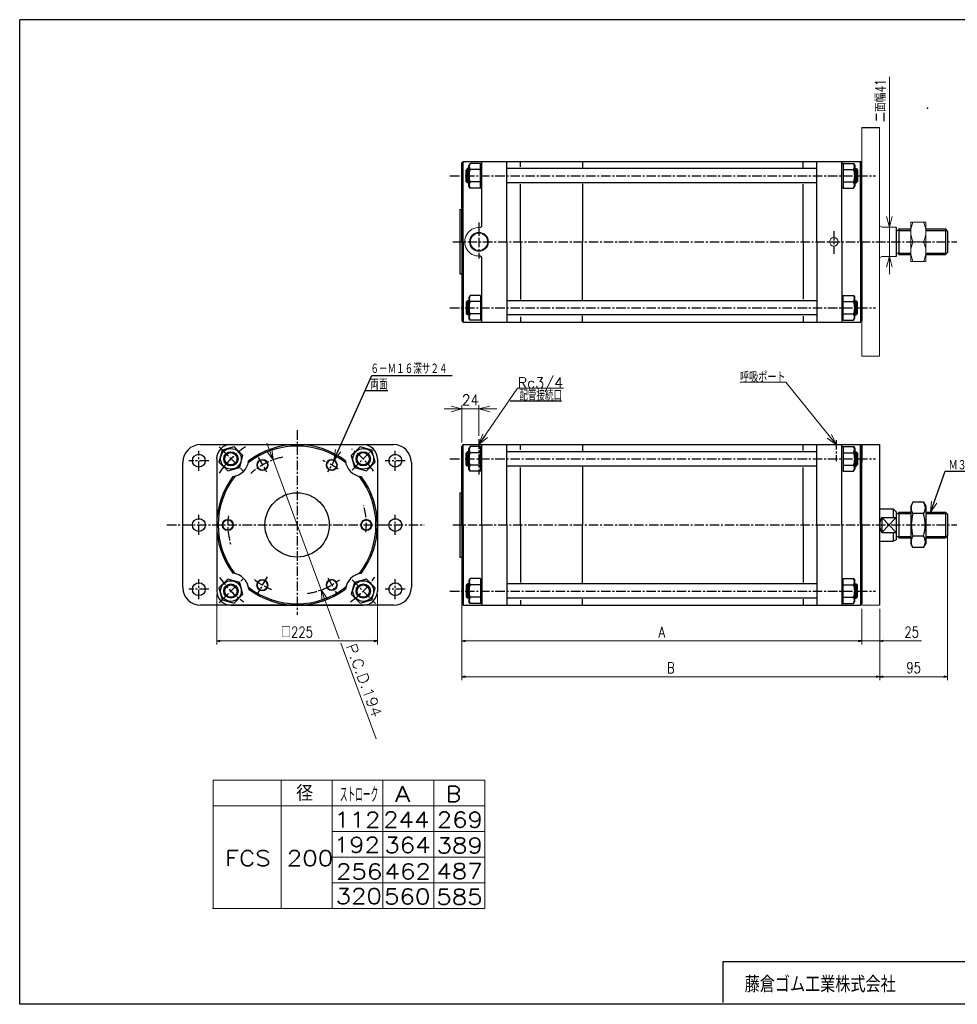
# Model space of a CAD drawing. Header units: millimetres. Extents: x -985 to 985, y -705 to 705.
# Tile 1 of 2: x -985 to 328, y -674 to 705. Entities that reach past the tile are written whole.
import ezdxf
from ezdxf.enums import TextEntityAlignment as Align

# ---------------------------------------------------------------- set-up
doc = ezdxf.new("R2010")
doc.units = ezdxf.units.MM
doc.header["$LTSCALE"] = 0.416667
doc.header["$PDSIZE"] = 1
doc.linetypes.add('CENTER', pattern=[50.8, 31.75, -6.35, 6.35, -6.35])
doc.layers.add('Layer0016', color=7, linetype='Continuous')
doc.layers.add('ZUWAKU', color=7, linetype='Continuous')
doc.styles.add('dcStyle0', font='txt.shx', dxfattribs={"width": 0.8, "bigfont": 'bigfont'})
doc.dimstyles.new('DaDimRotatedStyle', dxfattribs={"dimtxt": 15, "dimasz": 5.000003, "dimexe": 5, "dimexo": 1.666667, "dimgap": 5, "dimtad": 3, "dimdsep": 46, "dimtxsty": 'dcStyle0', "dimblk1": 'OPEN30', "dimblk2": 'OPEN30', "dimsah": 1, "dimcen": 0.09, "dimclrd": 4, "dimclre": 4, "dimclrt": 4, "dimadec": 0, "dimazin": 2, "dimtfac": 1, "dimtdec": 4, "dimtmove": 0, "dimatfit": 0, "dimfxl": 1, "dimarcsym": 0})

# ---------------------------------------------------------------- blocks, each defined once
blk = doc.blocks.new('DC_GROUP_Φ200_1')
at = {"color": 4, "linetype": 'Continuous', "lineweight": 18}
for p, q in [((290.3, 15.2), (291.5, 30.6)), ((290.3, 15.2), (295.3, 29.3)), ((299.1, 27.9), (290.3, 15.2))]:
    blk.add_line(p, q, dxfattribs=at)
blk = doc.blocks.new('DC_GROUP_Φ200_2')
at = {"color": 4, "linetype": 'Continuous', "lineweight": 18}
for p, q in [((-545.3, 88), (-542.9, 103.3)), ((-545.3, 88), (-539.2, 101.7)), ((-535.5, 100), (-545.3, 88))]:
    blk.add_line(p, q, dxfattribs=at)
blk = doc.blocks.new('DC_GROUP_Φ200_3')
at = {"color": 4, "linetype": 'Continuous', "lineweight": 18}
for p, q in [((232.7, 414.5), (228.7, 429.5)), ((236.7, 429.5), (232.7, 414.5)), ((232.7, 414.5), (232.7, 429.5))]:
    blk.add_line(p, q, dxfattribs=at)
blk = doc.blocks.new('DC_GROUP_Φ200_4')
at = {"color": 4, "linetype": 'Continuous', "lineweight": 18}
for p, q in [((228.7, 358.5), (232.7, 373.5)), ((232.7, 373.5), (236.7, 358.5)), ((232.7, 373.5), (232.7, 358.5))]:
    blk.add_line(p, q, dxfattribs=at)
blk = doc.blocks.new('DC_GROUP_Φ200_5')
at = {"color": 4, "linetype": 'Continuous', "lineweight": 25}
for p, q in [((-701.5, 102.4), (-706, 85.6)), ((-684.8, 106.9), (-701.5, 102.4)), ((-672.5, 94.6), (-684.8, 106.9)), ((-706, 85.6), (-693.7, 73.4)), ((-677, 77.9), (-672.5, 94.6)), ((-693.7, 73.4), (-677, 77.9))]:
    blk.add_line(p, q, dxfattribs=at)
for radius in [14.5, 10, 8.65]:
    blk.add_circle((-689.3, 90.1), radius, dxfattribs=at)
blk = doc.blocks.new('DC_GROUP_Φ200_6')
at = {"color": 4, "linetype": 'Continuous', "lineweight": 25}
for p, q in [((-499.5, -78.4), (-516.3, -82.9)), ((-487.3, -90.6), (-499.5, -78.4)), ((-516.3, -82.9), (-520.7, -99.6)), ((-491.8, -107.4), (-487.3, -90.6)), ((-520.7, -99.6), (-508.5, -111.9)), ((-508.5, -111.9), (-491.8, -107.4))]:
    blk.add_line(p, q, dxfattribs=at)
for radius in [14.5, 10, 8.65]:
    blk.add_circle((-504, -95.1), radius, dxfattribs=at)
blk = doc.blocks.new('DC_GROUP_Φ200_7')
at = {"color": 4, "linetype": 'Continuous', "lineweight": 25}
for p, q in [((-508.5, 106.9), (-520.7, 94.6)), ((-491.8, 102.4), (-508.5, 106.9)), ((-487.3, 85.6), (-491.8, 102.4)), ((-520.7, 94.6), (-516.3, 77.9)), ((-499.5, 73.4), (-487.3, 85.6)), ((-516.3, 77.9), (-499.5, 73.4))]:
    blk.add_line(p, q, dxfattribs=at)
for radius in [14.5, 10, 8.65]:
    blk.add_circle((-504, 90.1), radius, dxfattribs=at)
blk = doc.blocks.new('DC_GROUP_Φ200_8')
at = {"color": 4, "linetype": 'Continuous', "lineweight": 25}
for p, q in [((-693.7, -78.4), (-706, -90.6)), ((-677, -82.9), (-693.7, -78.4)), ((-706, -90.6), (-701.5, -107.4)), ((-672.5, -99.6), (-677, -82.9)), ((-701.5, -107.4), (-684.8, -111.9)), ((-684.8, -111.9), (-672.5, -99.6))]:
    blk.add_line(p, q, dxfattribs=at)
for radius in [14.5, 10, 8.65]:
    blk.add_circle((-689.3, -95.1), radius, dxfattribs=at)
blk = doc.blocks.new('DC_GROUP_Φ200_9')
at = {"color": 4, "linetype": 'Continuous', "lineweight": 25}
for p, q in [((-354.4, -77.7), (-356, -80.5)), ((-356, -80.5), (-356, -109.5)), ((-340, -77.7), (-354.4, -77.7)), ((-340, -77.7), (-340, -112.3)), ((-340, -78.1), (-340, -111.9)), ((-340, -78.1), (-337.9, -78.1)), ((-340, -86.3), (-354.4, -86.3)), ((-354.4, -112.3), (-356, -109.5)), ((-340, -103.7), (-354.4, -103.7)), ((-340, -112.3), (-354.4, -112.3)), ((-340, -111.9), (-337.9, -111.9))]:
    blk.add_line(p, q, dxfattribs=at)
for centre, radius, start, end in [((-346.9, -82), 8.66, 150, 210), ((-332.2, -95), 23.8, 158.7017, 201.2983), ((-346.9, -108), 8.66, 150, 210)]:
    blk.add_arc(centre, radius, start, end, dxfattribs=at)
blk = doc.blocks.new('DC_GROUP_Φ200_10')
at = {"color": 4, "linetype": 'Continuous', "lineweight": 25}
for p, q in [((168.2, -78.1), (166.1, -78.1)), ((168.2, -112.3), (168.2, -77.7)), ((168.2, -77.7), (182.6, -77.7)), ((168.2, -111.9), (168.2, -78.1)), ((182.6, -77.7), (184.2, -80.5)), ((184.2, -109.5), (184.2, -80.5)), ((168.2, -86.3), (182.6, -86.3)), ((168.2, -103.7), (182.6, -103.7)), ((182.6, -112.3), (184.2, -109.5)), ((168.2, -111.9), (166.1, -111.9)), ((168.2, -112.3), (182.6, -112.3))]:
    blk.add_line(p, q, dxfattribs=at)
for centre, radius, start, end in [((175.1, -82), 8.66, 330, 30), ((160.3, -95), 23.8, 338.7017, 21.2983), ((175.1, -108), 8.66, 330, 30)]:
    blk.add_arc(centre, radius, start, end, dxfattribs=at)
blk = doc.blocks.new('DC_GROUP_Φ200_11')
at = {"color": 4, "linetype": 'Continuous', "lineweight": 25}
for p, q in [((265.7, 29.3), (262.7, 24)), ((280.6, 29.3), (265.7, 29.3)), ((280.6, 29.3), (283.7, 24)), ((262.7, 24), (262.7, -29)), ((283.7, 24), (283.7, -29)), ((280.6, 13.4), (265.7, 13.4)), ((280.6, -18.4), (265.7, -18.4)), ((265.7, -34.3), (262.7, -29)), ((280.6, -34.3), (265.7, -34.3)), ((280.6, -34.3), (283.7, -29))]:
    blk.add_line(p, q, dxfattribs=at)
for centre, radius, start, end in [((277.3, 21.3), 14.1, 145.6111, 214.3889), ((269, 21.3), 14.1, 325.6111, 34.3889), ((315.8, -2.5), 52.5, 162.4111, 197.5889), ((230.5, -2.5), 52.5, 342.4111, 17.5889), ((277.3, -26.3), 14.1, 145.6111, 214.3889), ((269, -26.3), 14.1, 325.6111, 34.3889)]:
    blk.add_arc(centre, radius, start, end, dxfattribs=at)
blk = doc.blocks.new('DC_GROUP_Φ200_12')
at = {"color": 4, "linetype": 'Continuous', "lineweight": 25}
for p, q in [((-354.4, 107.3), (-356, 104.5)), ((-356, 75.5), (-356, 104.5)), ((-340, 107.3), (-354.4, 107.3)), ((-340, 98.7), (-354.4, 98.7)), ((-340, 72.7), (-340, 107.3)), ((-340, 73.1), (-340, 106.9)), ((-340, 106.9), (-337.9, 106.9)), ((-354.4, 72.7), (-356, 75.5)), ((-340, 81.3), (-354.4, 81.3)), ((-340, 72.7), (-354.4, 72.7)), ((-340, 73.1), (-337.9, 73.1))]:
    blk.add_line(p, q, dxfattribs=at)
for centre, radius, start, end in [((-332.2, 90), 23.8, 158.7017, 201.2983), ((-346.9, 103), 8.66, 150, 210), ((-346.9, 77), 8.66, 150, 210)]:
    blk.add_arc(centre, radius, start, end, dxfattribs=at)
blk = doc.blocks.new('DC_GROUP_Φ200_13')
at = {"color": 4, "linetype": 'Continuous', "lineweight": 25}
for p, q in [((168.2, 106.9), (166.1, 106.9)), ((168.2, 107.3), (168.2, 72.7)), ((168.2, 107.3), (182.6, 107.3)), ((168.2, 106.9), (168.2, 73.1)), ((168.2, 98.7), (182.6, 98.7)), ((182.6, 107.3), (184.2, 104.5)), ((184.2, 104.5), (184.2, 75.5)), ((168.2, 73.1), (166.1, 73.1)), ((168.2, 81.3), (182.6, 81.3)), ((168.2, 72.7), (182.6, 72.7)), ((182.6, 72.7), (184.2, 75.5))]:
    blk.add_line(p, q, dxfattribs=at)
for centre, radius, start, end in [((175.1, 103), 8.66, 330, 30), ((160.3, 90), 23.8, 338.7017, 21.2983), ((175.1, 77), 8.66, 330, 30)]:
    blk.add_arc(centre, radius, start, end, dxfattribs=at)
blk = doc.blocks.new('DC_GROUP_Φ200_14')
at = {"color": 4, "linetype": 'Continuous', "lineweight": 25}
for p, q in [((-354.4, 318.8), (-356, 316)), ((-340, 318.8), (-354.4, 318.8)), ((-340, 318.8), (-340, 284.2)), ((-340, 318.4), (-340, 284.6)), ((-340, 318.4), (-337.9, 318.4)), ((-356, 316), (-356, 287)), ((-340, 310.2), (-354.4, 310.2)), ((-340, 292.9), (-354.4, 292.9)), ((-354.4, 284.2), (-356, 287)), ((-340, 284.2), (-354.4, 284.2)), ((-340, 284.6), (-337.9, 284.6))]:
    blk.add_line(p, q, dxfattribs=at)
for centre, radius, start, end in [((-346.9, 314.5), 8.66, 150, 210), ((-332.2, 301.5), 23.8, 158.7017, 201.2983), ((-346.9, 288.5), 8.66, 150, 210)]:
    blk.add_arc(centre, radius, start, end, dxfattribs=at)
blk = doc.blocks.new('DC_GROUP_Φ200_15')
at = {"color": 4, "linetype": 'Continuous', "lineweight": 25}
for p, q in [((168.2, 318.4), (166.1, 318.4)), ((168.2, 284.2), (168.2, 318.8)), ((168.2, 318.8), (182.6, 318.8)), ((168.2, 284.6), (168.2, 318.4)), ((182.6, 318.8), (184.2, 316)), ((168.2, 310.2), (182.6, 310.2)), ((184.2, 287), (184.2, 316)), ((168.2, 292.9), (182.6, 292.9)), ((168.2, 284.6), (166.1, 284.6)), ((168.2, 284.2), (182.6, 284.2)), ((182.6, 284.2), (184.2, 287))]:
    blk.add_line(p, q, dxfattribs=at)
for centre, radius, start, end in [((175.1, 314.5), 8.66, 330, 30), ((160.3, 301.5), 23.8, 338.7017, 21.2983), ((175.1, 288.5), 8.66, 330, 30)]:
    blk.add_arc(centre, radius, start, end, dxfattribs=at)
blk = doc.blocks.new('DC_GROUP_Φ200_16')
at = {"color": 4, "linetype": 'Continuous', "lineweight": 25}
for p, q in [((-354.4, 503.8), (-356, 501)), ((-356, 472), (-356, 501)), ((-340, 503.8), (-354.4, 503.8)), ((-340, 469.2), (-340, 503.8)), ((-340, 469.6), (-340, 503.4)), ((-340, 503.4), (-337.9, 503.4)), ((-340, 495.2), (-354.4, 495.2)), ((-354.4, 469.2), (-356, 472)), ((-340, 477.9), (-354.4, 477.9)), ((-340, 469.2), (-354.4, 469.2)), ((-340, 469.6), (-337.9, 469.6))]:
    blk.add_line(p, q, dxfattribs=at)
for centre, radius, start, end in [((-346.9, 499.5), 8.66, 150, 210), ((-332.2, 486.5), 23.8, 158.7017, 201.2983), ((-346.9, 473.5), 8.66, 150, 210)]:
    blk.add_arc(centre, radius, start, end, dxfattribs=at)
blk = doc.blocks.new('DC_GROUP_Φ200_17')
at = {"color": 4, "linetype": 'Continuous', "lineweight": 25}
for p, q in [((168.2, 503.4), (166.1, 503.4)), ((168.2, 503.8), (168.2, 469.2)), ((168.2, 503.8), (182.6, 503.8)), ((168.2, 503.4), (168.2, 469.6)), ((182.6, 503.8), (184.2, 501)), ((184.2, 501), (184.2, 472)), ((168.2, 495.2), (182.6, 495.2)), ((168.2, 469.6), (166.1, 469.6)), ((168.2, 477.9), (182.6, 477.9)), ((168.2, 469.2), (182.6, 469.2)), ((182.6, 469.2), (184.2, 472))]:
    blk.add_line(p, q, dxfattribs=at)
for centre, radius, start, end in [((175.1, 499.5), 8.66, 330, 30), ((160.3, 486.5), 23.8, 338.7017, 21.2983), ((175.1, 473.5), 8.66, 330, 30)]:
    blk.add_arc(centre, radius, start, end, dxfattribs=at)
blk = doc.blocks.new('DC_GROUP_Φ200_18')
at = {"color": 4, "linetype": 'Continuous', "lineweight": 13}
for p, q in [((283.7, 421.5), (262.7, 421.5)), ((262.7, 421.5), (262.7, 366.5)), ((283.7, 366.5), (283.7, 421.5)), ((265.7, 394), (280.6, 394)), ((262.7, 366.5), (283.7, 366.5))]:
    blk.add_line(p, q, dxfattribs=at)
for centre, start, end in [((295.3, 407.8), 155.068, 204.932), ((251.1, 407.8), 335.068, 24.932), ((295.3, 380.3), 155.068, 204.932), ((251.1, 380.3), 335.068, 24.932)]:
    blk.add_arc(centre, 32.6, start, end, dxfattribs=at)
blk = doc.blocks.new('DC_GROUP_Φ200_20')
at = {"color": 4, "linetype": 'Continuous', "lineweight": 18}
for p, q in [((-630.3, 88.5), (-639.3, 101.1)), ((-630.3, 88.5), (-635.5, 102.5)), ((-631.8, 103.9), (-630.3, 88.5))]:
    blk.add_line(p, q, dxfattribs=at)
blk = doc.blocks.new('DC_GROUP_Φ200_21')
at = {"color": 4, "linetype": 'Continuous', "lineweight": 18}
for p, q in [((-561.5, -108.9), (-563, -93.5)), ((-563, -93.5), (-554, -106.1)), ((-563, -93.5), (-557.7, -107.5))]:
    blk.add_line(p, q, dxfattribs=at)
blk = doc.blocks.new('DC_GROUP_Φ200_19')
at = {"color": 4, "linetype": 'Continuous', "lineweight": 13}
for p, q in [((-639, 111.9), (-630.3, 88.5)), ((-630.3, 88.5), (-563, -93.5)), ((-537.6, -161.8), (-563, -93.5)), ((-485.7, -302), (-535.4, -167.9))]:
    blk.add_line(p, q, dxfattribs=at)
at = {"linetype": 'Continuous'}
for name in ['DC_GROUP_Φ200_20', 'DC_GROUP_Φ200_21']:
    blk.add_blockref(name, (0, 0), dxfattribs=at)
at = {"color": 4, "style": 'dcStyle0', "width": 0.8}
blk.add_text('P.C.D.194', height=15, rotation=-69.6802, dxfattribs=at).set_placement((-528.6, -172), (-491, -273.2), align=Align.FIT)
blk = doc.blocks.new('DC_GROUP_Φ200_22')
at = {"color": 4, "linetype": 'Continuous', "lineweight": 13}
for radius in [8, 6.92]:
    blk.add_circle((-548.1, 81.5), radius, dxfattribs=at)
blk = doc.blocks.new('DC_GROUP_Φ200_23')
at = {"color": 4, "linetype": 'Continuous', "lineweight": 13}
for radius in [8, 6.92]:
    blk.add_circle((-645.1, 81.5), radius, dxfattribs=at)
blk = doc.blocks.new('DC_GROUP_Φ200_24')
at = {"color": 4, "linetype": 'Continuous', "lineweight": 13}
for radius in [8, 6.92]:
    blk.add_circle((-693.6, -2.5), radius, dxfattribs=at)
blk = doc.blocks.new('DC_GROUP_Φ200_25')
at = {"color": 4, "linetype": 'Continuous', "lineweight": 13}
for radius in [8, 6.92]:
    blk.add_circle((-645.3, -86.8), radius, dxfattribs=at)
blk = doc.blocks.new('DC_GROUP_Φ200_26')
at = {"color": 4, "linetype": 'Continuous', "lineweight": 13}
for radius in [8, 6.92]:
    blk.add_circle((-548.1, -86.5), radius, dxfattribs=at)
blk = doc.blocks.new('DC_GROUP_Φ200_27')
at = {"color": 4, "linetype": 'Continuous', "lineweight": 13}
for radius in [8, 6.92]:
    blk.add_circle((-499.6, -2.5), radius, dxfattribs=at)
blk = doc.blocks.new('DC_GROUP_Φ200_30')
at = {"color": 4, "linetype": 'Continuous', "lineweight": 18}
for p, q in [((-341.9, 110), (-336.7, 124.6)), ((-341.9, 110), (-333.4, 122.4)), ((-330.1, 120.1), (-341.9, 110))]:
    blk.add_line(p, q, dxfattribs=at)
blk = doc.blocks.new('DC_GROUP_Φ200_29')
at = {"color": 4, "linetype": 'Continuous', "lineweight": 13}
for p, q in [((-341.9, 110), (-287.8, 189)), ((-287.8, 189), (-223.8, 189))]:
    blk.add_line(p, q, dxfattribs=at)
at = {"linetype": 'Continuous'}
blk.add_blockref('DC_GROUP_Φ200_30', (0, 0), dxfattribs=at)
at = {"color": 4, "style": 'dcStyle0', "width": 0.85}
blk.add_text('Rc3/4', height=15, dxfattribs=at).set_placement((-287.8, 189), (-224, 189), align=Align.FIT)
blk = doc.blocks.new('DC_GROUP_Φ200_32')
at = {"color": 4, "linetype": 'Continuous', "lineweight": 18}
for p, q in [((151.8, 124.2), (158.1, 110)), ((158.1, 110), (145.5, 119.1)), ((158.1, 110), (148.7, 121.7))]:
    blk.add_line(p, q, dxfattribs=at)
blk = doc.blocks.new('DC_GROUP_Φ200_31')
at = {"color": 4, "linetype": 'Continuous', "lineweight": 13}
for p, q in [((87.6, 197.2), (23.6, 197.2)), ((158.1, 110), (87.6, 197.2))]:
    blk.add_line(p, q, dxfattribs=at)
at = {"linetype": 'Continuous'}
blk.add_blockref('DC_GROUP_Φ200_32', (0, 0), dxfattribs=at)
at = {"color": 4, "style": 'dcStyle0', "width": 0.708333}
blk.add_text('呼吸ポート', height=15, dxfattribs=at).set_placement((23.6, 197.2), (87.4, 197.2), align=Align.FIT)
blk = doc.blocks.new('DC_GROUP_Φ200_34')
at = {"color": 4, "linetype": 'Continuous', "lineweight": 18}
for p, q in [((-341.9, 160), (-326.9, 164)), ((-326.9, 156), (-341.9, 160)), ((-341.9, 160), (-326.9, 160))]:
    blk.add_line(p, q, dxfattribs=at)
blk = doc.blocks.new('DC_GROUP_Φ200_35')
at = {"color": 4, "linetype": 'Continuous', "lineweight": 18}
for p, q in [((-380.9, 164), (-365.9, 160)), ((-365.9, 160), (-380.9, 156)), ((-365.9, 160), (-380.9, 160))]:
    blk.add_line(p, q, dxfattribs=at)
blk = doc.blocks.new('DC_GROUP_Φ200_33')
at = {"color": 4, "linetype": 'Continuous', "lineweight": 13}
for p, q in [((-390.9, 160), (-365.9, 160)), ((-365.9, 113), (-365.9, 165)), ((-365.9, 160), (-341.9, 160)), ((-341.9, 122.5), (-341.9, 165)), ((-316.9, 160), (-341.9, 160))]:
    blk.add_line(p, q, dxfattribs=at)
at = {"linetype": 'Continuous'}
for name in ['DC_GROUP_Φ200_35', 'DC_GROUP_Φ200_34']:
    blk.add_blockref(name, (0, 0), dxfattribs=at)
at = {"color": 4, "style": 'dcStyle0', "width": 0.8}
blk.add_text('24', height=15, dxfattribs=at).set_placement((-365.9, 165), (-341.9, 165), align=Align.FIT)
blk = doc.blocks.new('_OPEN30')
at = {"color": 0, "linetype": 'ByBlock', "lineweight": -2}
for p, q in [((-1, 0.267949), (0, 0)), ((0, 0), (-1, -0.267949)), ((0, 0), (-1, 0))]:
    blk.add_line(p, q, dxfattribs=at)
blk = doc.blocks.new('*D44')
at = {"color": 4, "linetype": 'Continuous', "lineweight": 13}
for p, q in [((-709.1, -100), (-709.1, -170)), ((-484.1, -100), (-484.1, -170)), ((-709.1, -165), (-484.1, -165))]:
    blk.add_line(p, q, dxfattribs=at)
at = {"color": 4, "xscale": 5.000004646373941, "yscale": 4.999982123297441}
for p, rotation in [((-709.1, -165), 180), ((-484.1, -165), 360)]:
    blk.add_blockref('_OPEN30', p, dxfattribs=dict(at, rotation=rotation))
at = {"color": 4, "insert": (-596.6, -160), "char_height": 15, "width": 75, "attachment_point": 8, "style": 'dcStyle0'}
blk.add_mtext('\\T1.00;□225', dxfattribs=at)
blk = doc.blocks.new('*D45')
at = {"color": 4, "linetype": 'Continuous', "lineweight": 13}
for p, q in [((-365.9, -118), (-365.9, -170)), ((194.1, -120), (194.1, -170)), ((-365.9, -165), (194.1, -165))]:
    blk.add_line(p, q, dxfattribs=at)
at = {"color": 4, "xscale": 5.000004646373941, "yscale": 4.999982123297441}
for p, rotation in [((-365.9, -165), 180), ((194.1, -165), 360)]:
    blk.add_blockref('_OPEN30', p, dxfattribs=dict(at, rotation=rotation))
at = {"color": 4, "insert": (-85.9, -160), "char_height": 15, "width": 32.812, "attachment_point": 8, "style": 'dcStyle0'}
blk.add_mtext('\\T1.00;A', dxfattribs=at)
blk = doc.blocks.new('*D46')
at = {"color": 4, "linetype": 'Continuous', "lineweight": 13}
for p, q in [((194.1, -120), (194.1, -170)), ((219.1, -120), (219.1, -170)), ((185.8, -165), (194.1, -165)), ((219.1, -165), (194.1, -165)), ((277.7, -165), (219.1, -165))]:
    blk.add_line(p, q, dxfattribs=at)
at = {"color": 4, "xscale": 5.000004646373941, "yscale": 4.999982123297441}
for p, rotation in [((194.1, -165), 360), ((219.1, -165), 180)]:
    blk.add_blockref('_OPEN30', p, dxfattribs=dict(at, rotation=rotation))
at = {"color": 4, "insert": (253.6, -160), "char_height": 15, "width": 46.875, "attachment_point": 7, "style": 'dcStyle0'}
blk.add_mtext('\\T1.00;25', dxfattribs=at)
blk = doc.blocks.new('*D47')
at = {"color": 4, "linetype": 'Continuous', "lineweight": 13}
for p, q in [((-365.9, -7.5), (-365.9, -220)), ((219.1, -120), (219.1, -220)), ((-365.9, -215), (219.1, -215))]:
    blk.add_line(p, q, dxfattribs=at)
at = {"color": 4, "xscale": 5.000004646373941, "yscale": 4.999982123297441}
for p, rotation in [((-365.9, -215), 180), ((219.1, -215), 360)]:
    blk.add_blockref('_OPEN30', p, dxfattribs=dict(at, rotation=rotation))
at = {"color": 4, "insert": (-73.4, -210), "char_height": 15, "width": 32.812, "attachment_point": 8, "style": 'dcStyle0'}
blk.add_mtext('\\T1.00;B', dxfattribs=at)
blk = doc.blocks.new('*D48')
at = {"color": 4, "linetype": 'Continuous', "lineweight": 13}
for p, q in [((314.1, -7.5), (314.1, -220)), ((219.1, -120), (219.1, -220)), ((219.1, -215), (314.1, -215))]:
    blk.add_line(p, q, dxfattribs=at)
at = {"color": 4, "xscale": 5.000004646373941, "yscale": 4.999982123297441}
for p, rotation in [((219.1, -215), 180), ((314.1, -215), 360)]:
    blk.add_blockref('_OPEN30', p, dxfattribs=dict(at, rotation=rotation))
at = {"color": 4, "insert": (266.6, -210), "char_height": 15, "width": 46.875, "attachment_point": 8, "style": 'dcStyle0'}
blk.add_mtext('\\T1.00;95', dxfattribs=at)

msp = doc.modelspace()

# ---------------------------------------------------------------- linework, layer by layer
at = {"color": 4, "linetype": 'Continuous', "lineweight": 13}
for p, q in [((232.717, 624.779), (232.717, 414.519)), ((222.088, 414.519), (219.048, 416.519)), ((222.088, 414.519), (242.088, 414.519)), ((232.717, 373.519), (232.717, 414.519)), ((262.667, 410.019), (262.667, 378.019)), ((219.048, 371.519), (222.088, 373.519)), ((222.088, 373.519), (242.088, 373.519)), ((232.717, 348.519), (232.717, 373.519)), ((194.088, -115), (219.088, -115)), ((-714.026, -359.727), (-333.828, -359.727)), ((-714.026, -359.727), (-714.026, -539.727)), ((-618.915, -359.727), (-618.915, -539.727)), ((-547.644, -359.727), (-547.644, -539.727)), ((-476.372, -359.727), (-476.372, -539.727)), ((-405.1, -359.727), (-405.1, -539.727)), ((-333.828, -359.727), (-333.828, -539.727)), ((-714.026, -395.727), (-333.828, -395.727)), ((-547.644, -431.727), (-333.828, -431.727)), ((-547.475, -467.727), (-333.828, -467.727)), ((-547.644, -503.727), (-333.828, -503.727)), ((-715.252, -539.727), (-333.828, -539.727))]:
    msp.add_line(p, q, dxfattribs=at)
at = {"color": 4, "linetype": 'Continuous', "lineweight": 25}
for p, q in [((-363.912, 506.519), (-365.912, 504.519)), ((-363.912, 506.519), (-365.912, 504.519)), ((-365.912, 439.019), (-365.912, 504.519)), ((-365.912, 394.019), (-365.912, 504.519)), ((-363.912, 506.519), (192.088, 506.519)), ((-363.912, 506.519), (192.088, 506.519)), ((-363.912, 394.019), (-363.912, 506.519)), ((-357.912, 496.519), (-359.912, 494.519)), ((-356.012, 496.519), (-357.912, 496.519)), ((-357.912, 476.519), (-357.912, 496.519)), ((-337.912, 416.997), (-337.912, 506.519)), ((-302.912, 394.019), (-302.912, 506.519)), ((131.088, 496.519), (-302.912, 496.519)), ((-283.812, 499.142), (-283.812, 506.519)), ((-196.912, 506.519), (-196.912, 497.912)), ((111.988, 498.077), (111.988, 506.519)), ((131.088, 394.019), (131.088, 506.519)), ((166.088, 394.019), (166.088, 506.519)), ((184.188, 496.519), (186.088, 496.519)), ((186.088, 496.519), (188.088, 494.519)), ((186.088, 496.519), (186.088, 476.519)), ((192.088, 506.519), (194.088, 504.519)), ((192.088, 506.519), (194.088, 504.519)), ((192.088, 394.019), (192.088, 506.519)), ((194.088, 439.019), (194.088, 504.519)), ((194.088, 394.019), (194.088, 504.519)), ((-359.912, 478.519), (-359.912, 494.519)), ((-359.512, 494.919), (-356.012, 494.919)), ((187.688, 494.919), (184.188, 494.919)), ((188.088, 494.519), (188.088, 478.519)), ((-357.912, 476.519), (-359.912, 478.519)), ((-359.512, 478.119), (-356.012, 478.119)), ((-356.012, 476.519), (-357.912, 476.519)), ((131.088, 476.519), (-302.912, 476.519)), ((-283.812, 394.019), (-283.812, 474.63)), ((-196.912, 475.34), (-196.912, 394.019)), ((111.988, 394.019), (111.988, 474.476)), ((187.688, 478.119), (184.188, 478.119)), ((184.188, 476.519), (186.088, 476.519)), ((186.088, 476.519), (188.088, 478.519)), ((-368.912, 439.019), (-365.912, 439.019)), ((-368.912, 439.019), (-368.912, 349.019)), ((-368.912, 439.019), (-365.912, 439.019)), ((242.088, 414.519), (242.088, 373.384)), ((246.088, 412.019), (262.667, 412.019)), ((246.088, 412.019), (246.088, 376.019)), ((246.088, 410.019), (262.667, 410.019)), ((283.667, 412.019), (311.088, 412.019)), ((283.667, 410.019), (313.088, 410.019)), ((314.088, 409.019), (311.088, 412.019)), ((311.088, 412.019), (311.088, 376.019)), ((314.088, 409.019), (314.088, 379.019)), ((-365.912, 394.019), (-365.912, 283.519)), ((-363.912, 394.019), (-363.912, 281.519)), ((-302.912, 394.019), (-302.912, 281.519)), ((-283.812, 394.019), (-283.812, 313.408)), ((-196.912, 312.697), (-196.912, 394.019)), ((111.988, 394.019), (111.988, 313.562)), ((131.088, 394.019), (131.088, 281.519)), ((166.088, 394.019), (166.088, 281.519)), ((192.088, 394.019), (192.088, 281.519)), ((194.088, 394.019), (194.088, 283.519)), ((246.088, 378.019), (262.667, 378.019)), ((246.088, 376.019), (262.667, 376.019)), ((283.667, 378.019), (313.088, 378.019)), ((283.667, 376.019), (311.088, 376.019)), ((314.088, 379.019), (311.088, 376.019)), ((-337.912, 281.519), (-337.912, 371.041)), ((-368.912, 349.019), (-365.912, 349.019)), ((-357.912, 311.519), (-359.912, 309.519)), ((-359.912, 309.519), (-359.912, 293.519)), ((-359.512, 309.919), (-356.012, 309.919)), ((-356.012, 311.519), (-357.912, 311.519)), ((-357.912, 311.519), (-357.912, 291.519)), ((131.088, 311.519), (-302.912, 311.519)), ((184.188, 311.519), (186.088, 311.519)), ((187.688, 309.919), (184.188, 309.919)), ((186.088, 311.519), (188.088, 309.519)), ((186.088, 291.519), (186.088, 311.519)), ((188.088, 293.519), (188.088, 309.519)), ((-357.912, 291.519), (-359.912, 293.519)), ((-359.512, 293.119), (-356.012, 293.119)), ((-356.012, 291.519), (-357.912, 291.519)), ((131.088, 291.519), (-302.912, 291.519)), ((-196.912, 281.519), (-196.912, 290.125)), ((111.988, 289.96), (111.988, 281.519)), ((187.688, 293.119), (184.188, 293.119)), ((184.188, 291.519), (186.088, 291.519)), ((186.088, 291.519), (188.088, 293.519)), ((-363.912, 281.519), (-365.912, 283.519)), ((-363.912, 281.519), (192.088, 281.519)), ((-283.812, 288.896), (-283.812, 281.519)), ((192.088, 281.519), (194.088, 283.519)), ((-545.326, 87.973), (-492.169, 206.85)), ((-492.169, 206.85), (-379.507, 206.85)), ((-501.536, 185.903), (-469.697, 185.903)), ((-226.454, 170.687), (-298.404, 170.687)), ((-689.266, 110), (-504.135, 110)), ((-363.912, 110), (-365.912, 108)), ((-363.912, 110), (-365.912, 108)), ((-365.912, 42.5), (-365.912, 108)), ((-365.912, -2.5), (-365.912, 108)), ((-363.912, 110), (192.088, 110)), ((-363.912, 110), (192.088, 110)), ((-363.912, -2.5), (-363.912, 110)), ((-357.912, 100), (-359.912, 98)), ((-359.912, 82), (-359.912, 98)), ((-359.512, 98.4), (-356.012, 98.4)), ((-356.012, 100), (-357.912, 100)), ((-357.912, 80), (-357.912, 100)), ((-337.912, -2.5), (-337.912, 110)), ((-302.912, -2.5), (-302.912, 110)), ((131.088, 100), (-302.912, 100)), ((-283.812, 102.623), (-283.812, 110)), ((-196.912, 110), (-196.912, 101.393)), ((111.988, 101.558), (111.988, 110)), ((131.088, -2.5), (131.088, 110)), ((166.088, -2.5), (166.088, 110)), ((184.188, 100), (186.088, 100)), ((187.688, 98.4), (184.188, 98.4)), ((186.088, 100), (188.088, 98)), ((186.088, 100), (186.088, 80)), ((188.088, 98), (188.088, 82)), ((192.088, 110), (194.088, 108)), ((192.088, 110), (194.088, 108)), ((192.088, -2.5), (192.088, 110)), ((194.088, 42.5), (194.088, 108)), ((194.088, -2.5), (194.088, 108)), ((-709.135, 90.131), (-709.135, -95)), ((-484.135, 90), (-484.135, -95)), ((-357.912, 80), (-359.912, 82)), ((-359.512, 81.6), (-356.012, 81.6)), ((-356.012, 80), (-357.912, 80)), ((131.088, 80), (-302.912, 80)), ((-283.812, -2.5), (-283.812, 78.111)), ((-196.912, 78.822), (-196.912, -2.5)), ((111.988, -2.5), (111.988, 77.957)), ((187.688, 81.6), (184.188, 81.6)), ((184.188, 80), (186.088, 80)), ((186.088, 80), (188.088, 82)), ((290.258, 15.158), (310.866, 72.591)), ((310.866, 72.591), (401.29, 72.591)), ((-368.912, 42.5), (-365.912, 42.5)), ((-368.912, 42.5), (-368.912, -47.5)), ((-368.912, 42.5), (-365.912, 42.5)), ((219.088, 20), (238.088, 20)), ((238.088, 20), (238.088, 8.1)), ((238.088, 20), (242.097, 15.63)), ((242.088, 15.611), (242.088, -23.135)), ((246.088, 15.5), (262.667, 15.5)), ((246.088, 15.5), (246.088, -20.5)), ((283.667, 15.5), (311.088, 15.5)), ((314.088, 12.5), (311.088, 15.5)), ((311.088, 15.5), (311.088, -20.5)), ((222.088, 8.1), (222.088, -13.1)), ((222.088, 8.1), (242.088, 8.1)), ((222.088, 8.1), (242.088, -13.1)), ((242.088, 8.1), (222.088, -13.1)), ((246.088, 13.5), (262.667, 13.5)), ((283.667, 13.5), (313.088, 13.5)), ((314.088, 12.5), (314.088, -17.5)), ((-365.912, -2.5), (-365.912, -113)), ((-363.912, -2.5), (-363.912, -115)), ((-337.912, -2.5), (-337.912, -115)), ((-302.912, -2.5), (-302.912, -115)), ((-283.812, -2.5), (-283.812, -83.111)), ((-196.912, -83.822), (-196.912, -2.5)), ((111.988, -2.5), (111.988, -82.957)), ((131.088, -2.5), (131.088, -115)), ((166.088, -2.5), (166.088, -115)), ((192.088, -2.5), (192.088, -115)), ((194.088, -2.5), (194.088, -113)), ((222.088, -13.1), (242.088, -13.1)), ((238.088, -13.1), (238.088, -25)), ((219.088, -25), (238.088, -25)), ((242.088, -23.135), (238.088, -25)), ((246.088, -18.5), (262.667, -18.5)), ((246.088, -20.5), (262.667, -20.5)), ((283.667, -18.5), (313.088, -18.5)), ((283.667, -20.5), (311.088, -20.5)), ((314.088, -17.5), (311.088, -20.5)), ((-368.912, -47.5), (-365.912, -47.5)), ((-357.912, -85), (-359.912, -87)), ((-359.912, -87), (-359.912, -103)), ((-359.512, -86.6), (-356.012, -86.6)), ((-356.012, -85), (-357.912, -85)), ((-357.912, -85), (-357.912, -105)), ((131.088, -85), (-302.912, -85)), ((184.188, -85), (186.088, -85)), ((187.688, -86.6), (184.188, -86.6)), ((186.088, -85), (188.088, -87)), ((186.088, -105), (186.088, -85)), ((188.088, -103), (188.088, -87)), ((-357.912, -105), (-359.912, -103)), ((-359.512, -103.4), (-356.012, -103.4)), ((-356.012, -105), (-357.912, -105)), ((131.088, -105), (-302.912, -105)), ((-283.812, -107.623), (-283.812, -115)), ((-196.912, -115), (-196.912, -106.393)), ((111.988, -106.558), (111.988, -115)), ((187.688, -103.4), (184.188, -103.4)), ((184.188, -105), (186.088, -105)), ((186.088, -105), (188.088, -103)), ((-689.135, -115), (-504.135, -115)), ((-363.912, -115), (-365.912, -113)), ((-363.912, -115), (192.088, -115)), ((192.088, -115), (194.088, -113))]:
    msp.add_line(p, q, dxfattribs=at)
at = {"color": 4, "linetype": 'CENTER', "lineweight": 25}
for p, q in [((-382.558, 486.519), (213.227, 486.519)), ((-341.912, 420.876), (-341.912, 370.649)), ((155.088, 409.069), (155.088, 377.16)), ((-378.762, 394.019), (327.278, 394.019)), ((-382.558, 301.519), (213.227, 301.519)), ((-596.635, 129.985), (-596.635, -128.388)), ((-341.912, 117.526), (-341.912, 67.934)), ((158.088, 116.283), (158.088, 87.025)), ((-705.915, 106.78), (-671.662, 72.527)), ((-519.715, 74.419), (-489.23, 104.905)), ((-651.189, 91.991), (-639.585, 71.892)), ((-541.385, 93.196), (-553.87, 71.57)), ((-382.558, 90), (213.227, 90)), ((-778.783, -2.5), (-418.568, -2.5)), ((-378.762, -2.5), (327.278, -2.5)), ((-705.527, -111.392), (-672.495, -78.361)), ((-638.718, -75.391), (-651.885, -98.196)), ((-553.766, -76.75), (-541.385, -98.196)), ((-519.561, -79.574), (-486.595, -112.54)), ((-382.558, -95), (213.227, -95))]:
    msp.add_line(p, q, dxfattribs=at)
at = {"color": 4, "linetype": 'Continuous', "lineweight": 13}
for centre, radius in [((-341.912, 394.019), 13.194), ((-341.912, 394.019), 11.994), ((155.088, 394.019), 6)]:
    msp.add_circle(centre, radius, dxfattribs=at)
at = {"color": 4, "linetype": 'Continuous', "lineweight": 25}
msp.add_circle((-596.635, -2.5), 45, dxfattribs=at)
at = {"color": 4, "linetype": 'Continuous', "lineweight": 13}
for centre, radius, start, end in [((-341.912, 394.019), 20, 87.508094, 272.491906), ((-340.912, 416.997), 3, 267.508094, 0)]:
    msp.add_arc(centre, radius, start, end, dxfattribs=at)
at = {"color": 4, "linetype": 'Continuous', "lineweight": 25}
for centre, radius, start, end in [((244.088, 412.019), 2, 176.195233, 0), ((-340.912, 371.041), 3, 0, 92.491906), ((244.088, 376.019), 2, 0, 180), ((-689.266, 90.131), 20, 90, 180), ((-596.635, -2.5), 110.5, 51.948087, 128.181732), ((-596.635, -2.5), 112.5, 53.043616, 127.057453), ((-504.135, 90), 20, 0, 90), ((-689.266, 90.131), 25, 276.551551, 353.448449), ((-504.135, 90), 25, 185.974146, 264.025854), ((-596.635, -2.5), 112.5, 142.942547, 216.956384), ((-596.635, -2.5), 110.5, 141.818268, 218.051913), ((-596.635, -2.5), 110.5, 321.818268, 38.051913), ((-596.635, -2.5), 112.5, 322.942547, 36.956384), ((244.088, 15.5), 2, 176.195233, 0), ((239.048, -2.5), 20, 147.994545, 212.005455), ((244.088, -20.5), 2, 0, 180), ((-689.135, -95), 25, 5.974146, 84.025854), ((-504.004, -95.131), 25, 96.551551, 173.448449), ((-689.135, -95), 20, 180, 270), ((-596.635, -2.5), 110.5, 231.948087, 308.181732), ((-596.635, -2.5), 112.5, 233.043616, 307.057453), ((-504.135, -95), 20, 270, 0)]:
    msp.add_arc(centre, radius, start, end, dxfattribs=at)
at = {"color": 4, "linetype": 'CENTER', "lineweight": 25}
for radius, start, end in [(131, 123.455708, 146.372638), (131, 35.085664, 54.174901), (97, 101.985944, 131.873839), (97, 53.655619, 68.233265), (97, 354.015059, 16.113661), (97, 172.54003, 196.875007), (131, 214.072543, 235.205011), (97, 232.166975, 248.363148), (97, 278.713788, 307.816252), (131, 304.858897, 326.057435)]:
    msp.add_arc((-596.635, -2.5), radius, start, end, dxfattribs=at)
at = {"color": 5, "linetype": 'Continuous'}
msp.add_point((286.211, 581.182), dxfattribs=at)
at = {"layer": 'Layer0016', "color": 4, "linetype": 'Continuous', "lineweight": 25}
for p, q in [((194.088, 554.019), (219.088, 554.019)), ((-731.635, 110), (-461.635, 110)), ((194.088, 110), (219.088, 110)), ((194.088, -109.868), (194.088, 110)), ((194.088, 110), (194.088, 85)), ((219.088, 110), (219.088, -115)), ((-756.635, -90), (-756.635, 85)), ((-436.635, 85), (-436.635, -90)), ((-461.635, -115), (-731.635, -115))]:
    msp.add_line(p, q, dxfattribs=at)
at = {"layer": 'Layer0016', "color": 4, "linetype": 'Continuous', "lineweight": 13}
for p, q in [((194.088, 554.019), (194.088, 234.019)), ((219.088, 554.019), (219.088, 234.019)), ((219.088, 234.019), (194.088, 234.019))]:
    msp.add_line(p, q, dxfattribs=at)
at = {"layer": 'Layer0016', "color": 4, "linetype": 'CENTER', "lineweight": 25}
for p, q in [((-734.135, 73.5), (-734.135, 101.5)), ((-459.135, 73.5), (-459.135, 101.5)), ((-720.135, 87.5), (-748.135, 87.5)), ((-445.135, 87.5), (-473.135, 87.5)), ((-734.135, -16.5), (-734.135, 11.5)), ((-459.135, -16.5), (-459.135, 11.5)), ((-734.135, -106.5), (-734.135, -78.5)), ((-459.135, -106.5), (-459.135, -78.5)), ((-720.135, -92.5), (-748.135, -92.5)), ((-445.135, -92.5), (-473.135, -92.5))]:
    msp.add_line(p, q, dxfattribs=at)
at = {"layer": 'Layer0016', "color": 4, "linetype": 'Continuous', "lineweight": 25}
for centre in [(-734.135, 87.5), (-459.135, 87.5), (-734.135, -2.5), (-459.135, -2.5), (-734.135, -92.5), (-459.135, -92.5)]:
    msp.add_circle(centre, 9, dxfattribs=at)
for centre, start, end in [((-731.635, 85), 90, 180), ((-461.635, 85), 0, 90), ((-731.635, -90), 180, 270), ((-461.635, -90), 270, 0)]:
    msp.add_arc(centre, 25, start, end, dxfattribs=at)
at = {"layer": 'ZUWAKU', "color": 5, "linetype": 'Continuous', "lineweight": 25}
for p, q in [((-985, -673.75), (-985, 705)), ((955, 705), (-985, 705)), ((985, -673.75), (-985, -673.75))]:
    msp.add_line(p, q, dxfattribs=at)
at = {"layer": 'ZUWAKU', "color": 4, "linetype": 'Continuous', "lineweight": 25}
for p, q in [((0, -613.75), (955, -613.75)), ((0, -671.074), (0, -613.75))]:
    msp.add_line(p, q, dxfattribs=at)

# ---------------------------------------------------------------- block references
at = {"linetype": 'Continuous'}
for name in ['DC_GROUP_Φ200_16', 'DC_GROUP_Φ200_17', 'DC_GROUP_Φ200_3', 'DC_GROUP_Φ200_18', 'DC_GROUP_Φ200_4', 'DC_GROUP_Φ200_14', 'DC_GROUP_Φ200_15', 'DC_GROUP_Φ200_31', 'DC_GROUP_Φ200_29', 'DC_GROUP_Φ200_33', 'DC_GROUP_Φ200_19', 'DC_GROUP_Φ200_5', 'DC_GROUP_Φ200_2', 'DC_GROUP_Φ200_7', 'DC_GROUP_Φ200_12', 'DC_GROUP_Φ200_13', 'DC_GROUP_Φ200_23', 'DC_GROUP_Φ200_22', 'DC_GROUP_Φ200_11', 'DC_GROUP_Φ200_1', 'DC_GROUP_Φ200_24', 'DC_GROUP_Φ200_27', 'DC_GROUP_Φ200_8', 'DC_GROUP_Φ200_25', 'DC_GROUP_Φ200_26', 'DC_GROUP_Φ200_6', 'DC_GROUP_Φ200_9', 'DC_GROUP_Φ200_10']:
    msp.add_blockref(name, (0, 0), dxfattribs=at)

# ---------------------------------------------------------------- texts
at = {"color": 4, "style": 'dcStyle0', "width": 0.714286}
msp.add_text('二面幅41', height=15, rotation=90, dxfattribs=at).set_placement((227.717, 561.834), (227.717, 621.834), align=Align.FIT)
at = {"color": 4, "style": 'dcStyle0'}
for s, height, width, p, p2 in [('６－Ｍ１６深サ２４', 15, 0.666667, (-493.957, 208.798), (-385.957, 208.798)), ('両面', 15, 0.666667, (-493.957, 187.103), (-469.957, 187.103)), ('配管接続口', 15, 0.666667, (-285.532, 171.632), (-225.532, 171.632)), ('Ｍ３６×１．５', 15, 0.666667, (315.666, 73.791), (399.666, 73.791)), ('   径', 21.6, 0.952381, (-660.579, -389.122), (-574.179, -389.122)), ('ストローク', 21.6, 0.416667, (-536.847, -390.932), (-482.847, -390.932))]:
    msp.add_text(s, height=height, dxfattribs=dict(at, width=width)).set_placement(p, p2, align=Align.FIT)
for s, p, p2 in [('A', (-459.617, -390.042), (-438.017, -390.042)), ('B', (-388.346, -390.042), (-366.746, -390.042)), ('112', (-544.599, -426.112), (-479.799, -426.112)), ('244', (-476.041, -425.957), (-411.241, -425.957)), ('269', (-401.095, -426.042), (-336.295, -426.042)), ('192', (-545.328, -461.255), (-480.528, -461.255)), ('364', (-474.391, -461.518), (-409.591, -461.518)), ('389', (-401.287, -462.042), (-336.487, -462.042)), ('FCS 200', (-697.315, -480.042), (-546.115, -480.042)), ('256', (-542.071, -498.719), (-477.271, -498.719)), ('462', (-474.043, -498.413), (-409.243, -498.413)), ('487', (-401.479, -498.042), (-336.679, -498.042)), ('320', (-542.569, -533.008), (-477.769, -533.008)), ('560', (-474.775, -533.518), (-409.975, -533.518)), ('585', (-401.671, -534.042), (-336.871, -534.042))]:
    msp.add_text(s, height=21.6, dxfattribs=at).set_placement(p, p2, align=Align.FIT)
at = {"layer": 'ZUWAKU', "color": 4, "style": 'dcStyle0', "width": 0.783333}
msp.add_text('藤倉ゴム工業株式会社', height=22.5, dxfattribs=at).set_placement((30.063, -657.036), (241.563, -657.036), align=Align.FIT)

# ---------------------------------------------------------------- dimensions: what is measured, and where the dimension line sits
at = {"linetype": 'Continuous', "lineweight": 13}
for base, p1, p2, text, picture, middle in [((219.088, -215), (-365.912, -5.833), (219.088, -118.333), 'B', '*D47', (-73.412, -215)), ((-484.135, -165), (-709.135, -98.333), (-484.135, -98.333), '□<>', '*D44', (-596.635, -165)), ((194.088, -165), (-365.912, -116.333), (194.088, -118.333), 'A', '*D45', (-85.912, -165))]:
    dim = msp.add_linear_dim(base=base, p1=p1, p2=p2, text=text, dimstyle='DaDimRotatedStyle', override={"dimtxt": 15, "dimasz": 5.000003, "dimexe": 5, "dimexo": 1.666667, "dimgap": 5, "dimtad": 3, "dimtih": 0, "dimtoh": 0, "dimdec": 2, "dimzin": 8, "dimtxsty": 'dcStyle0', "dimblk1": 'OPEN30', "dimblk2": 'OPEN30', "dimsah": 1, "dimclrd": 4, "dimclre": 4, "dimclrt": 4, "dimazin": 2, "dimtofl": 1, "dimatfit": 0, "dimtolj": 0, "dimtzin": 8}, dxfattribs=at)
    dim.commit()
    dim.dimension.update_dxf_attribs({"geometry": picture, "text_midpoint": middle})
for base, p2, picture, middle in [((314.088, -215), (314.088, -5.833), '*D48', (266.588, -215)), ((194.088, -165), (194.088, -118.333), '*D46', (264.827, -165))]:
    dim = msp.add_linear_dim(base=base, p1=(219.088, -118.333), p2=p2, dimstyle='DaDimRotatedStyle', override={"dimtxt": 15, "dimasz": 5.000003, "dimexe": 5, "dimexo": 1.666667, "dimgap": 5, "dimtad": 3, "dimtih": 0, "dimtoh": 0, "dimdec": 2, "dimzin": 8, "dimtxsty": 'dcStyle0', "dimblk1": 'OPEN30', "dimblk2": 'OPEN30', "dimsah": 1, "dimclrd": 4, "dimclre": 4, "dimclrt": 4, "dimazin": 2, "dimtofl": 1, "dimatfit": 0, "dimtolj": 0, "dimtzin": 8}, dxfattribs=at)
    dim.commit()
    dim.dimension.update_dxf_attribs({"geometry": picture, "text_midpoint": middle})

doc.saveas('drawing.dxf')
